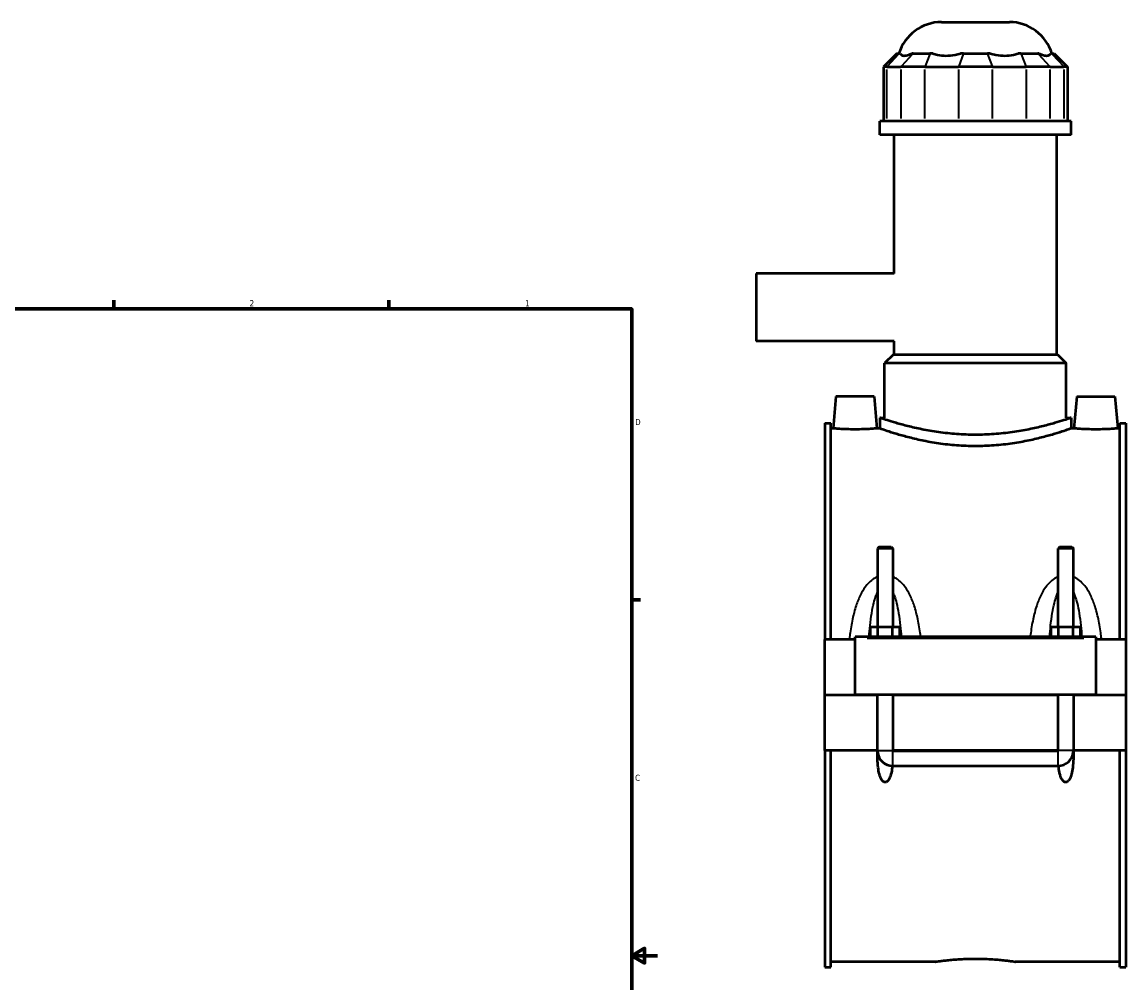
# Model space of a CAD drawing. Header units: inches. Extents: x -1.9 to 49.7, y -1.4 to 49.2.
# Tile 9 of 10: x 24.1 to 41.1, y 10.6 to 25.4. Entities that reach past the tile are written whole.
import ezdxf

# ---------------------------------------------------------------- set-up
doc = ezdxf.new("R2010")
doc.units = ezdxf.units.IN
doc.header["$MEASUREMENT"] = 0
for name, color, linetype, lineweight in [('Border (ANSI)', 7, 'Continuous', 70), ('Visible (ANSI)', 7, 'Continuous', 50), ('Visible Narrow (ANSI)', 7, 'Continuous', 35)]:
    doc.layers.add(name, color=color, linetype=linetype, lineweight=lineweight)
doc.styles.add('Note Text (ANSI)', font='tahoma.ttf')

# ---------------------------------------------------------------- blocks, each defined once
blk = doc.blocks.new('Borders Default Border')
at = {"layer": 'Border (ANSI)'}
for p, q in [((25.5, 21), (25.5, 21.134)), ((29.75, 21), (29.75, 21.134)), ((33.5, 16.5), (33.634, 16.5))]:
    blk.add_line(p, q, dxfattribs=at)
at = {"layer": 'Border (ANSI)', "flags": 128}
for points in [[(0.5, 1), (0.5, 21), (33.5, 21), (33.5, 1), (0.5, 1)], [(33.9, 11), (33.5, 11), (33.7, 11.115), (33.7, 10.885), (33.5, 11)]]:
    blk.add_lwpolyline(points, dxfattribs=at)
at = {"layer": 'Border (ANSI)', "color": 5, "true_color": 0x0000ff, "char_height": 0.0945, "attachment_point": 7, "style": 'Note Text (ANSI)'}
for s, insert in [('2', (27.596, 21.04)), ('1', (31.854, 21.04)), ('D', (33.553, 19.203)), ('C', (33.552, 13.701))]:
    blk.add_mtext(s, dxfattribs=dict(at, insert=insert))

msp = doc.modelspace()

# ---------------------------------------------------------------- linework, layer by layer
at = {"layer": 'Visible (ANSI)'}
for p, q in [((38.2872, 25.4342), (39.3355, 25.4342)), ((37.597, 24.9463), (37.3909, 24.7402)), ((37.597, 24.9463), (37.6336, 24.9463)), ((37.652, 24.9463), (37.6336, 24.9463)), ((37.8484, 24.9463), (37.83, 24.9463)), ((37.8484, 24.9463), (38.1087, 24.9463)), ((38.1531, 24.9463), (38.1087, 24.9463)), ((38.6273, 24.9463), (38.5829, 24.9463)), ((38.6273, 24.9463), (38.9954, 24.9463)), ((39.0398, 24.9463), (38.9954, 24.9463)), ((39.514, 24.9463), (39.4696, 24.9463)), ((39.514, 24.9463), (39.7743, 24.9463)), ((39.7927, 24.9463), (39.7743, 24.9463)), ((39.9891, 24.9463), (39.9707, 24.9463)), ((39.9891, 24.9463), (40.0257, 24.9463)), ((40.0257, 24.9463), (40.2318, 24.7402)), ((37.4432, 24.7402), (37.3909, 24.7402)), ((37.3909, 24.7402), (37.3909, 23.9008)), ((37.4432, 24.7402), (37.658, 24.7402)), ((38.0298, 24.7402), (37.658, 24.7402)), ((38.0298, 24.7402), (38.5484, 24.7402)), ((39.0743, 24.7402), (38.5484, 24.7402)), ((39.0743, 24.7402), (39.5929, 24.7402)), ((39.9647, 24.7402), (39.5929, 24.7402)), ((39.9647, 24.7402), (40.1795, 24.7402)), ((40.2318, 24.7402), (40.1795, 24.7402)), ((40.2318, 24.7402), (40.2318, 23.9008)), ((40.2884, 23.9008), (37.3343, 23.9008)), ((37.3343, 23.6917), (37.3343, 23.9008)), ((40.2884, 23.6917), (40.2884, 23.9008)), ((40.2884, 23.6917), (37.3343, 23.6917)), ((37.5558, 21.5479), (37.5558, 23.6917)), ((40.0669, 20.297), (40.0669, 23.6917)), ((35.4213, 21.5479), (35.4213, 20.5006)), ((37.5558, 21.5479), (35.4213, 21.5479)), ((37.5558, 20.5006), (35.4213, 20.5006)), ((37.5558, 20.297), (37.5558, 20.5006)), ((37.5455, 20.297), (37.4081, 20.1596)), ((37.5455, 20.297), (40.0772, 20.297)), ((40.0772, 20.297), (40.2146, 20.1596)), ((40.2146, 20.1596), (37.4081, 20.1596)), ((37.4081, 19.3161), (37.4081, 20.1596)), ((40.2146, 19.3161), (40.2146, 20.1596)), ((36.6561, 19.6453), (36.6128, 19.1512)), ((37.2466, 19.6453), (36.6561, 19.6453)), ((37.2466, 19.6453), (37.2898, 19.1512)), ((40.3761, 19.6453), (40.3328, 19.1512)), ((40.3761, 19.6453), (40.9666, 19.6453)), ((40.9666, 19.6453), (41.0098, 19.1512)), ((37.3343, 19.3161), (37.3343, 19.1512)), ((37.3343, 19.3161), (37.4081, 19.3161)), ((40.2146, 19.3161), (40.2884, 19.3161)), ((40.2884, 19.3161), (40.2884, 19.1512)), ((36.4863, 19.2337), (36.4863, 15.888)), ((36.4863, 19.2337), (36.5793, 19.2337)), ((36.5793, 15.888), (36.5793, 19.2337)), ((36.6128, 19.1512), (36.5793, 19.1512)), ((37.3343, 19.1512), (37.2898, 19.1512)), ((40.3328, 19.1512), (40.2884, 19.1512)), ((41.0433, 19.1512), (41.0098, 19.1512)), ((41.0433, 15.888), (41.0433, 19.2337)), ((41.0433, 19.2337), (41.1363, 19.2337)), ((41.1363, 19.2337), (41.1363, 15.888)), ((37.3219, 17.3212), (37.2982, 17.2976)), ((37.5345, 17.2976), (37.2982, 17.2976)), ((37.2982, 17.2976), (37.2982, 16.0848)), ((37.3219, 17.3212), (37.5108, 17.3212)), ((37.5108, 17.3212), (37.5345, 17.2976)), ((37.5345, 17.2976), (37.5345, 16.0848)), ((40.1119, 17.3212), (40.0882, 17.2976)), ((40.3245, 17.2976), (40.0882, 17.2976)), ((40.0882, 16.0848), (40.0882, 17.2976)), ((40.1119, 17.3212), (40.3008, 17.3212)), ((40.3008, 17.3212), (40.3245, 17.2976)), ((40.3245, 16.0848), (40.3245, 17.2976)), ((37.189, 15.9273), (37.189, 16.0848)), ((37.189, 16.0848), (37.3027, 16.0848)), ((37.3027, 15.9273), (37.3027, 16.0848)), ((37.3027, 16.0848), (37.53, 16.0848)), ((37.53, 15.9273), (37.53, 16.0848)), ((37.53, 16.0848), (37.6436, 16.0848)), ((37.6436, 15.9273), (37.6436, 16.0848)), ((39.979, 15.9273), (39.979, 16.0848)), ((39.979, 16.0848), (40.0927, 16.0848)), ((40.0927, 15.9273), (40.0927, 16.0848)), ((40.0927, 16.0848), (40.32, 16.0848)), ((40.32, 15.9273), (40.32, 16.0848)), ((40.32, 16.0848), (40.4336, 16.0848)), ((40.4336, 15.9273), (40.4336, 16.0848)), ((36.9513, 15.888), (36.4863, 15.888)), ((36.4863, 15.0312), (36.4863, 15.888)), ((36.9513, 15.9076), (36.9513, 15.9273)), ((40.6713, 15.9273), (36.9513, 15.9273)), ((36.9513, 15.0312), (36.9513, 15.9076)), ((40.6713, 15.9273), (40.6713, 15.9076)), ((40.6713, 15.9076), (40.6713, 15.0312)), ((41.1363, 15.888), (40.6713, 15.888)), ((41.1363, 15.888), (41.1363, 15.0312)), ((36.4863, 15.0312), (36.9513, 15.0312)), ((36.4863, 14.1704), (36.4863, 15.0272)), ((37.2982, 15.0272), (36.4863, 15.0272)), ((40.6713, 15.0312), (36.9513, 15.0312)), ((37.2982, 15.0312), (37.2982, 15.0272)), ((37.2982, 14.1704), (37.2982, 15.0272)), ((37.5345, 15.0312), (37.5345, 15.0272)), ((37.5345, 15.0272), (37.5345, 14.1704)), ((40.0882, 15.0272), (37.5345, 15.0272)), ((40.0882, 15.0272), (40.0882, 15.0312)), ((40.0882, 14.1704), (40.0882, 15.0272)), ((40.3245, 15.0272), (40.3245, 15.0312)), ((40.3245, 15.0272), (40.3245, 14.1704)), ((41.1363, 15.0272), (40.3245, 15.0272)), ((40.6713, 15.0312), (41.1363, 15.0312)), ((41.1363, 15.0272), (41.1363, 14.1704)), ((37.2982, 14.1704), (36.4863, 14.1704)), ((36.4863, 14.1704), (36.4863, 10.8247)), ((36.5793, 10.8247), (36.5793, 14.1704)), ((37.2996, 14.1704), (37.2982, 14.1704)), ((37.5345, 14.1704), (37.5331, 14.1704)), ((40.0882, 14.1704), (37.5345, 14.1704)), ((37.5345, 14.1691), (40.0882, 14.1691)), ((40.0896, 14.1704), (40.0882, 14.1704)), ((40.3245, 14.1704), (40.3231, 14.1704)), ((41.1363, 14.1704), (40.3245, 14.1704)), ((41.0433, 10.8247), (41.0433, 14.1704)), ((41.1363, 14.1704), (41.1363, 10.8247)), ((37.5345, 13.9342), (40.0882, 13.9342)), ((36.4863, 10.8247), (36.5793, 10.8247)), ((38.194, 10.9071), (36.5793, 10.9071)), ((41.0433, 10.9071), (39.4287, 10.9071)), ((41.0433, 10.8247), (41.1363, 10.8247))]:
    msp.add_line(p, q, dxfattribs=at)
for centre, radius, start, end in [((38.2872, 24.7472), 0.687, 90, 163.15289), ((39.3355, 24.7472), 0.687, 16.84711, 90), ((37.5345, 14.1704), 0.2362, 184.69338, 270), ((40.0882, 14.1704), 0.2362, 270, 355.30662)]:
    msp.add_arc(centre, radius, start, end, dxfattribs=at)
for points, knots in [([(37.652, 24.9463), (37.6551, 24.9386), (37.6599, 24.932), (37.6774, 24.9183), (37.6934, 24.9144), (37.7115, 24.9144), (37.7296, 24.9144), (37.7529, 24.9183), (37.7956, 24.932), (37.8126, 24.9386), (37.83, 24.9463)], [-0.5693984, -0.5693984, -0.5693984, -0.5693984, -0.3600644, -0.3600644, 0, 0, 0, 0.3600644, 0.3600644, 0.5693984, 0.5693984, 0.5693984, 0.5693984]), ([(38.1531, 24.9463), (38.1749, 24.9386), (38.1986, 24.932), (38.2661, 24.9183), (38.3121, 24.9144), (38.3558, 24.9144), (38.3994, 24.9144), (38.4485, 24.9183), (38.5264, 24.932), (38.5551, 24.9386), (38.5829, 24.9463)], [-0.5693984, -0.5693984, -0.5693984, -0.5693984, -0.3600644, -0.3600644, 0, 0, 0, 0.3600644, 0.3600644, 0.5693984, 0.5693984, 0.5693984, 0.5693984]), ([(39.0398, 24.9463), (39.0676, 24.9386), (39.0963, 24.932), (39.1742, 24.9183), (39.2233, 24.9144), (39.2669, 24.9144), (39.3106, 24.9144), (39.3566, 24.9183), (39.4241, 24.932), (39.4478, 24.9386), (39.4696, 24.9463)], [-0.5693984, -0.5693984, -0.5693984, -0.5693984, -0.3600644, -0.3600644, 0, 0, 0, 0.3600644, 0.3600644, 0.5693984, 0.5693984, 0.5693984, 0.5693984]), ([(39.7927, 24.9463), (39.8101, 24.9386), (39.8271, 24.932), (39.8698, 24.9183), (39.8931, 24.9144), (39.9112, 24.9144), (39.9293, 24.9144), (39.9453, 24.9183), (39.9628, 24.932), (39.9676, 24.9386), (39.9707, 24.9463)], [-0.5693984, -0.5693984, -0.5693984, -0.5693984, -0.3600644, -0.3600644, 0, 0, 0, 0.3600644, 0.3600644, 0.5693984, 0.5693984, 0.5693984, 0.5693984]), ([(38.8113, 19.0536), (38.7178, 19.0536), (38.6212, 19.057), (38.4298, 19.0705), (38.3348, 19.0807), (38.1531, 19.1061), (38.0662, 19.1213), (37.9057, 19.1535), (37.8321, 19.1706), (37.7018, 19.2033), (37.6405, 19.2202), (37.5324, 19.2517), (37.4854, 19.2663), (37.4098, 19.2905), (37.3811, 19.3002), (37.3433, 19.313), (37.3343, 19.3161), (37.3343, 19.3161)], [11.4077301, 11.4077301, 11.4077301, 11.4077301, 12.1209034, 12.1209034, 12.8340768, 12.8340768, 13.5472502, 13.5472502, 14.2604236, 14.2604236, 14.9732165, 14.9732165, 15.6860093, 15.6860093, 16.3988022, 16.3988022, 17.1115951, 17.1115951, 17.1115951, 17.1115951]), ([(40.2884, 19.3161), (40.2884, 19.3161), (40.2794, 19.313), (40.2416, 19.3002), (40.2129, 19.2905), (40.1373, 19.2663), (40.0903, 19.2517), (39.9822, 19.2202), (39.9209, 19.2033), (39.7906, 19.1706), (39.717, 19.1535), (39.5565, 19.1213), (39.4696, 19.1061), (39.2879, 19.0807), (39.1929, 19.0705), (39.0015, 19.057), (38.9049, 19.0536), (38.8113, 19.0536)], [5.703865, 5.703865, 5.703865, 5.703865, 6.4166579, 6.4166579, 7.1294508, 7.1294508, 7.8422436, 7.8422436, 8.5550365, 8.5550365, 9.2682099, 9.2682099, 9.9813833, 9.9813833, 10.6945567, 10.6945567, 11.4077301, 11.4077301, 11.4077301, 11.4077301]), ([(36.9513, 19.1372), (36.9087, 19.1372), (36.8633, 19.138), (36.7798, 19.1406), (36.7417, 19.1425), (36.6817, 19.146), (36.6558, 19.1479), (36.6213, 19.1505), (36.6128, 19.1512), (36.6128, 19.1512)], [2.59696, 2.59696, 2.59696, 2.59696, 2.9217148, 2.9217148, 3.2464695, 3.2464695, 3.5709548, 3.5709548, 3.8954401, 3.8954401, 3.8954401, 3.8954401]), ([(37.2898, 19.1512), (37.2898, 19.1512), (37.2814, 19.1505), (37.2469, 19.1479), (37.221, 19.146), (37.1609, 19.1425), (37.1229, 19.1406), (37.0394, 19.138), (36.994, 19.1372), (36.9513, 19.1372)], [6.4924001, 6.4924001, 6.4924001, 6.4924001, 6.8168854, 6.8168854, 7.1413706, 7.1413706, 7.4661254, 7.4661254, 7.7908801, 7.7908801, 7.7908801, 7.7908801]), ([(38.8113, 18.8775), (38.7177, 18.8775), (38.6211, 18.881), (38.4296, 18.8952), (38.3346, 18.9059), (38.153, 18.9324), (38.0661, 18.9482), (37.9056, 18.9819), (37.832, 18.9997), (37.7018, 19.0338), (37.6406, 19.0513), (37.5324, 19.0841), (37.4855, 19.0993), (37.4099, 19.1246), (37.3811, 19.1347), (37.3433, 19.148), (37.3343, 19.1512), (37.3343, 19.1512)], [0, 0, 0, 0, 0.7137635, 0.7137635, 1.427527, 1.427527, 2.1412905, 2.1412905, 2.855054, 2.855054, 3.5683676, 3.5683676, 4.2816811, 4.2816811, 4.9949946, 4.9949946, 5.7083082, 5.7083082, 5.7083082, 5.7083082]), ([(40.2884, 19.1512), (40.2884, 19.1512), (40.2794, 19.148), (40.2416, 19.1347), (40.2128, 19.1246), (40.1372, 19.0993), (40.0902, 19.0841), (39.9821, 19.0513), (39.9209, 19.0338), (39.7907, 18.9997), (39.7171, 18.9819), (39.5566, 18.9482), (39.4697, 18.9324), (39.2881, 18.9059), (39.1931, 18.8952), (39.0016, 18.881), (38.905, 18.8775), (38.8113, 18.8775)], [17.1249245, 17.1249245, 17.1249245, 17.1249245, 17.838238, 17.838238, 18.5515516, 18.5515516, 19.2648651, 19.2648651, 19.9781786, 19.9781786, 20.6919421, 20.6919421, 21.4057056, 21.4057056, 22.1194692, 22.1194692, 22.8332327, 22.8332327, 22.8332327, 22.8332327]), ([(40.6713, 19.1372), (40.6287, 19.1372), (40.5833, 19.138), (40.4998, 19.1406), (40.4617, 19.1425), (40.4017, 19.146), (40.3758, 19.1479), (40.3413, 19.1505), (40.3328, 19.1512), (40.3328, 19.1512)], [0, 0, 0, 0, 0.3247547, 0.3247547, 0.6495095, 0.6495095, 0.9739947, 0.9739947, 1.29848, 1.29848, 1.29848, 1.29848]), ([(41.0098, 19.1512), (41.0098, 19.1512), (41.0014, 19.1505), (40.9669, 19.1479), (40.941, 19.146), (40.8809, 19.1425), (40.8429, 19.1406), (40.7594, 19.138), (40.714, 19.1372), (40.6713, 19.1372)], [3.8954401, 3.8954401, 3.8954401, 3.8954401, 4.2199253, 4.2199253, 4.5444106, 4.5444106, 4.8691653, 4.8691653, 5.1939201, 5.1939201, 5.1939201, 5.1939201]), ([(37.5275, 13.9343), (37.5268, 13.9266), (37.526, 13.9189), (37.5211, 13.8786), (37.5153, 13.843), (37.5018, 13.7917), (37.4965, 13.775), (37.4836, 13.7432), (37.4761, 13.7282), (37.4607, 13.7066), (37.4534, 13.6983), (37.4407, 13.6891), (37.4361, 13.6865), (37.4266, 13.683), (37.4215, 13.682), (37.4112, 13.682), (37.4061, 13.683), (37.3965, 13.6865), (37.392, 13.6891), (37.3793, 13.6983), (37.372, 13.7066), (37.3565, 13.7282), (37.3491, 13.7432), (37.3362, 13.775), (37.3309, 13.7917), (37.3174, 13.843), (37.3116, 13.8786), (37.298, 13.9922), (37.2967, 14.0803), (37.2996, 14.1704)], [1.5360051, 1.5360051, 1.5360051, 1.5360051, 1.5966314, 1.5966314, 1.8572739, 1.8572739, 1.9875951, 1.9875951, 2.1179164, 2.1179164, 2.1970479, 2.1970479, 2.2366137, 2.2366137, 2.2761794, 2.2761794, 2.3157452, 2.3157452, 2.3553109, 2.3553109, 2.4344424, 2.4344424, 2.5647637, 2.5647637, 2.695085, 2.695085, 2.9557275, 2.9557275, 3.600489, 3.600489, 3.600489, 3.600489]), ([(37.5331, 14.1704), (37.5331, 14.1703), (37.5331, 14.1701), (37.5333, 14.1698), (37.5334, 14.1696), (37.5336, 14.1694), (37.5338, 14.1693), (37.5341, 14.1692), (37.5343, 14.1691), (37.5345, 14.1691)], [0.0000739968, 0.0000739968, 0.0000739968, 0.0000739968, 0.0013944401, 0.0013944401, 0.0027725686, 0.0027725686, 0.004120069, 0.004120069, 0.0054404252, 0.0054404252, 0.0054404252, 0.0054404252]), ([(40.0882, 14.1691), (40.0884, 14.1691), (40.0886, 14.1692), (40.0889, 14.1693), (40.089, 14.1694), (40.0893, 14.1696), (40.0894, 14.1698), (40.0895, 14.1701), (40.0896, 14.1703), (40.0896, 14.1704)], [0, 0, 0, 0, 0.0013148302, 0.0013148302, 0.0026484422, 0.0026484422, 0.0040166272, 0.0040166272, 0.0053612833, 0.0053612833, 0.0053612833, 0.0053612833]), ([(40.3231, 14.1704), (40.326, 14.0803), (40.3247, 13.9922), (40.3111, 13.8786), (40.3053, 13.843), (40.2918, 13.7917), (40.2865, 13.775), (40.2736, 13.7432), (40.2661, 13.7282), (40.2507, 13.7066), (40.2434, 13.6983), (40.2307, 13.6891), (40.2261, 13.6865), (40.2166, 13.683), (40.2115, 13.682), (40.2012, 13.682), (40.1961, 13.683), (40.1865, 13.6865), (40.182, 13.6891), (40.1693, 13.6983), (40.162, 13.7066), (40.1465, 13.7282), (40.1391, 13.7432), (40.1262, 13.775), (40.1209, 13.7917), (40.1074, 13.843), (40.1016, 13.8786), (40.0967, 13.9189), (40.0959, 13.9266), (40.0951, 13.9343)], [0.9518698, 0.9518698, 0.9518698, 0.9518698, 1.5966314, 1.5966314, 1.8572739, 1.8572739, 1.9875951, 1.9875951, 2.1179164, 2.1179164, 2.1970479, 2.1970479, 2.2366137, 2.2366137, 2.2761794, 2.2761794, 2.3157452, 2.3157452, 2.3553109, 2.3553109, 2.4344424, 2.4344424, 2.5647637, 2.5647637, 2.695085, 2.695085, 2.9557275, 2.9557275, 3.0163538, 3.0163538, 3.0163538, 3.0163538]), ([(38.194, 10.9071), (38.194, 10.9071), (38.1977, 10.9077), (38.2134, 10.91), (38.2253, 10.9117), (38.2568, 10.9161), (38.2765, 10.9187), (38.3218, 10.9244), (38.3475, 10.9274), (38.4022, 10.9332), (38.4331, 10.9363), (38.5005, 10.9419), (38.5369, 10.9446), (38.613, 10.949), (38.6526, 10.9507), (38.7324, 10.9531), (38.7725, 10.9536), (38.8113, 10.9536)], [7.0992209, 7.0992209, 7.0992209, 7.0992209, 7.3950192, 7.3950192, 7.6908175, 7.6908175, 7.9866158, 7.9866158, 8.2824141, 8.2824141, 8.5782176, 8.5782176, 8.874021, 8.874021, 9.1698245, 9.1698245, 9.4656279, 9.4656279, 9.4656279, 9.4656279]), ([(38.8113, 10.9536), (38.8502, 10.9536), (38.8903, 10.9531), (38.9701, 10.9507), (39.0097, 10.949), (39.0858, 10.9446), (39.1222, 10.9419), (39.1896, 10.9363), (39.2205, 10.9332), (39.2752, 10.9274), (39.3009, 10.9244), (39.3462, 10.9187), (39.3659, 10.9161), (39.3974, 10.9117), (39.4093, 10.91), (39.4249, 10.9077), (39.4287, 10.9071), (39.4287, 10.9071)], [0, 0, 0, 0, 0.2958034, 0.2958034, 0.5916069, 0.5916069, 0.8874103, 0.8874103, 1.1832137, 1.1832137, 1.479012, 1.479012, 1.7748104, 1.7748104, 2.0706087, 2.0706087, 2.366407, 2.366407, 2.366407, 2.366407])]:
    msp.add_open_spline(points, degree=3, knots=knots, dxfattribs=at)
at = {"layer": 'Visible Narrow (ANSI)'}
for p, q in [((37.6241, 24.936), (37.4527, 24.7505)), ((37.8389, 24.936), (37.6675, 24.7505)), ((38.1047, 24.936), (38.0338, 24.7505)), ((38.6234, 24.936), (38.5524, 24.7505)), ((38.9993, 24.936), (39.0703, 24.7505)), ((39.518, 24.936), (39.5889, 24.7505)), ((39.7838, 24.936), (39.9552, 24.7505)), ((39.9986, 24.936), (40.17, 24.7505)), ((37.4432, 23.9428), (37.4432, 24.6983)), ((37.658, 24.6983), (37.658, 23.9428)), ((38.0298, 23.9428), (38.0298, 24.6983)), ((38.5484, 24.6983), (38.5484, 23.9428)), ((39.0743, 23.9428), (39.0743, 24.6983)), ((39.5929, 24.6983), (39.5929, 23.9428)), ((39.9647, 23.9428), (39.9647, 24.6983)), ((40.1795, 24.6983), (40.1795, 23.9428)), ((37.1373, 15.9076), (40.4853, 15.9076)), ((37.3033, 14.1704), (37.5294, 14.1704)), ((37.5345, 13.9355), (37.5345, 14.1652)), ((40.0882, 13.9355), (40.0882, 14.1652)), ((40.3194, 14.1704), (40.0933, 14.1704))]:
    msp.add_line(p, q, dxfattribs=at)
for points, knots in [([(37.2982, 16.8586), (37.2792, 16.8508), (37.261, 16.8412), (37.2153, 16.8123), (37.1893, 16.7909), (37.1444, 16.7459), (37.1249, 16.7227), (37.0798, 16.6612), (37.0562, 16.6213), (37.0086, 16.5263), (36.9864, 16.4702), (36.9448, 16.3442), (36.9266, 16.2735), (36.895, 16.1237), (36.8821, 16.0443), (36.8683, 15.9387), (36.8653, 15.9134), (36.8624, 15.888)], [-3.4525681, -3.4525681, -3.4525681, -3.4525681, -3.2952752, -3.2952752, -3.0385926, -3.0385926, -2.8078625, -2.8078625, -2.4564348, -2.4564348, -2.0053189, -2.0053189, -1.4690015, -1.4690015, -0.8875015, -0.8875015, -0.7046261, -0.7046261, -0.7046261, -0.7046261]), ([(37.9657, 15.9273), (37.9642, 15.9396), (37.9626, 15.9518), (37.9505, 16.0443), (37.9377, 16.1237), (37.9061, 16.2735), (37.8879, 16.3442), (37.8463, 16.4702), (37.8241, 16.5263), (37.7765, 16.6213), (37.7529, 16.6612), (37.7078, 16.7227), (37.6883, 16.7459), (37.6434, 16.7909), (37.6174, 16.8123), (37.5717, 16.8412), (37.5535, 16.8508), (37.5345, 16.8586)], [-6.7229899, -6.7229899, -6.7229899, -6.7229899, -6.6346803, -6.6346803, -6.0531803, -6.0531803, -5.5168629, -5.5168629, -5.065747, -5.065747, -4.7143193, -4.7143193, -4.4835892, -4.4835892, -4.2269066, -4.2269066, -4.0696137, -4.0696137, -4.0696137, -4.0696137]), ([(40.0882, 16.8586), (40.0692, 16.8508), (40.051, 16.8412), (40.0053, 16.8123), (39.9793, 16.7909), (39.9344, 16.7459), (39.9149, 16.7227), (39.8698, 16.6612), (39.8462, 16.6213), (39.7986, 16.5263), (39.7764, 16.4702), (39.7348, 16.3442), (39.7166, 16.2735), (39.685, 16.1237), (39.6721, 16.0443), (39.6601, 15.9518), (39.6585, 15.9396), (39.657, 15.9273)], [-3.4530869, -3.4530869, -3.4530869, -3.4530869, -3.2957936, -3.2957936, -3.0391107, -3.0391107, -2.8083792, -2.8083792, -2.4569501, -2.4569501, -2.0058335, -2.0058335, -1.4695149, -1.4695149, -0.8880317, -0.8880317, -0.7997107, -0.7997107, -0.7997107, -0.7997107]), ([(40.7603, 15.888), (40.7574, 15.9134), (40.7543, 15.9387), (40.7405, 16.0443), (40.7277, 16.1237), (40.6961, 16.2735), (40.6779, 16.3442), (40.6363, 16.4702), (40.6141, 16.5263), (40.5665, 16.6213), (40.5429, 16.6612), (40.4978, 16.7227), (40.4783, 16.7459), (40.4334, 16.7909), (40.4074, 16.8123), (40.3617, 16.8412), (40.3435, 16.8508), (40.3245, 16.8586)], [-6.8180746, -6.8180746, -6.8180746, -6.8180746, -6.6351878, -6.6351878, -6.0537046, -6.0537046, -5.517386, -5.517386, -5.0662694, -5.0662694, -4.7148403, -4.7148403, -4.4841088, -4.4841088, -4.2274259, -4.2274259, -4.0701326, -4.0701326, -4.0701326, -4.0701326]), ([(37.1674, 15.9273), (37.1717, 15.9869), (37.1768, 16.0459), (37.19, 16.1698), (37.1984, 16.2346), (37.2176, 16.3501), (37.2279, 16.4015), (37.2499, 16.4886), (37.2608, 16.5252), (37.281, 16.5799), (37.2893, 16.5996), (37.2982, 16.6179)], [0.9963729, 0.9963729, 0.9963729, 0.9963729, 1.4690015, 1.4690015, 2.0053189, 2.0053189, 2.4564348, 2.4564348, 2.8078625, 2.8078625, 3.021107, 3.021107, 3.021107, 3.021107]), ([(37.5345, 16.6179), (37.5434, 16.5996), (37.5517, 16.5799), (37.5719, 16.5252), (37.5828, 16.4886), (37.6048, 16.4015), (37.6151, 16.3501), (37.6343, 16.2346), (37.6427, 16.1698), (37.6559, 16.0459), (37.661, 15.9869), (37.6653, 15.9273)], [4.5010748, 4.5010748, 4.5010748, 4.5010748, 4.7143193, 4.7143193, 5.065747, 5.065747, 5.5168629, 5.5168629, 6.0531803, 6.0531803, 6.5258089, 6.5258089, 6.5258089, 6.5258089]), ([(39.9574, 15.9273), (39.9617, 15.9869), (39.9668, 16.0459), (39.98, 16.1698), (39.9884, 16.2346), (40.0076, 16.3501), (40.0179, 16.4015), (40.0399, 16.4886), (40.0508, 16.5252), (40.071, 16.5799), (40.0793, 16.5996), (40.0882, 16.6179)], [0.9968918, 0.9968918, 0.9968918, 0.9968918, 1.4695149, 1.4695149, 2.0058335, 2.0058335, 2.4569501, 2.4569501, 2.8083792, 2.8083792, 3.0216259, 3.0216259, 3.0216259, 3.0216259]), ([(40.3245, 16.6179), (40.3334, 16.5996), (40.3417, 16.5799), (40.3619, 16.5252), (40.3728, 16.4886), (40.3948, 16.4015), (40.4051, 16.3501), (40.4243, 16.2346), (40.4327, 16.1698), (40.4459, 16.0459), (40.451, 15.9869), (40.4553, 15.9273)], [4.5015936, 4.5015936, 4.5015936, 4.5015936, 4.7148403, 4.7148403, 5.0662694, 5.0662694, 5.517386, 5.517386, 6.0537046, 6.0537046, 6.5263277, 6.5263277, 6.5263277, 6.5263277])]:
    msp.add_open_spline(points, degree=3, knots=knots, dxfattribs=at)

# ---------------------------------------------------------------- block references
msp.add_blockref('Borders Default Border', (0, 0))

doc.saveas('drawing.dxf')
